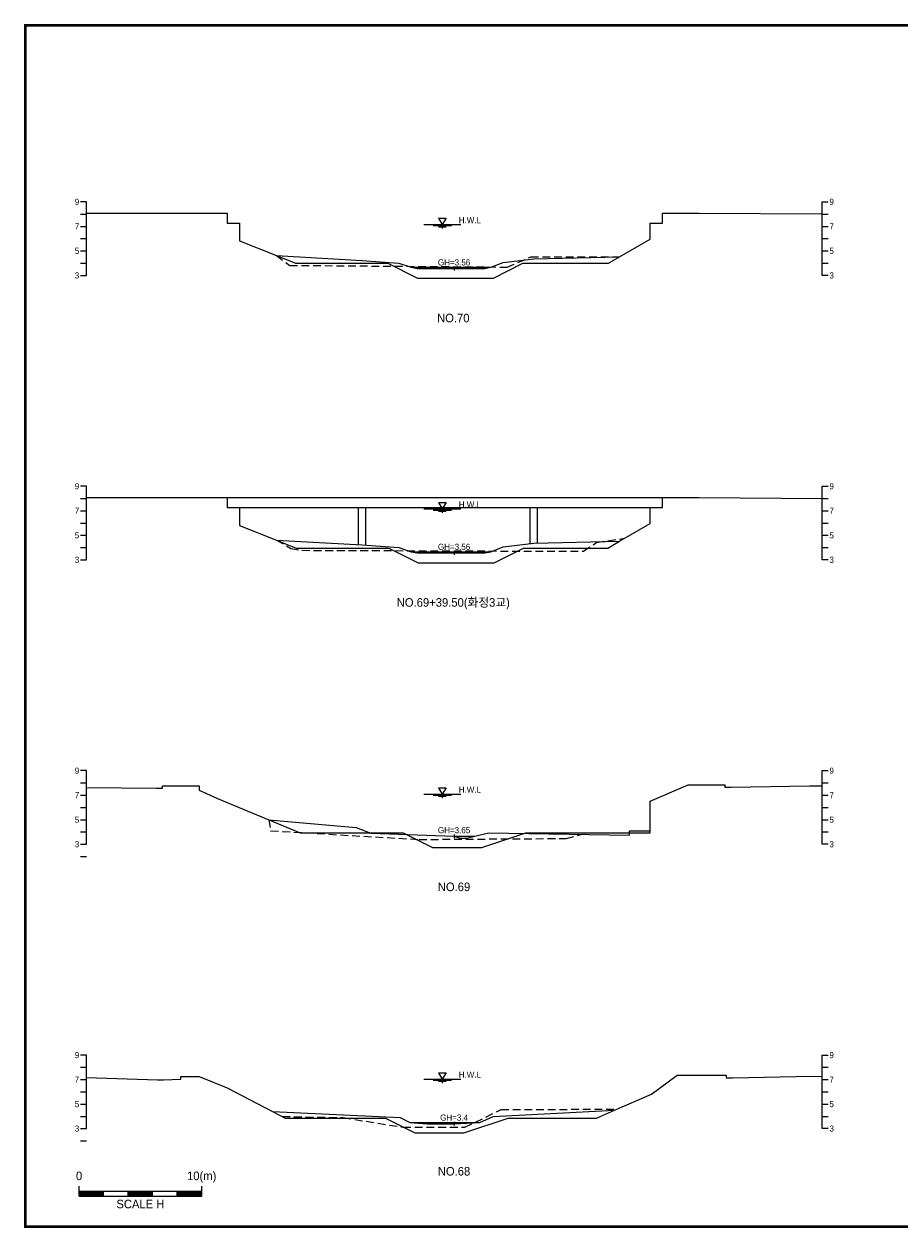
# Model space of a CAD drawing. Header units: metres. Extents: x 14497 to 21228, y -537 to 5153.
# Tile 27 of 40: x 17424 to 18138, y 24 to 1006. Entities that reach past the tile are written whole.
import ezdxf
from ezdxf.enums import TextEntityAlignment as Align

# ---------------------------------------------------------------- set-up
doc = ezdxf.new("R2010")
doc.units = ezdxf.units.M
doc.linetypes.add('DASHED2', pattern=[9.525, 6.35, -3.175])
for name, color, linetype in [('96년횡단', 160, 'DASHED2'), ('BOX', 6, 'CONTINUOUS'), ('DT2', 7, 'CONTINUOUS'), ('SWL', 7, 'CONTINUOUS'), ('계획', 6, 'CONTINUOUS')]:
    doc.layers.add(name, color=color, linetype=linetype)
for name, color, linetype, lineweight in [('DT1', 3, 'CONTINUOUS', 0), ('GT1', 2, 'CONTINUOUS', 0), ('LT1', 4, 'CONTINUOUS', 0), ('ST1', 7, 'CONTINUOUS', 0)]:
    doc.layers.add(name, color=color, linetype=linetype, lineweight=lineweight)
doc.styles.get("Standard").update_dxf_attribs({"font": 'Gulim.ttf'})

# ---------------------------------------------------------------- blocks, each defined once
blk = doc.blocks.new('SWL')
at = {"layer": 'LT1'}
for p, q in [((-15, 0), (15, 0)), ((-3, 5.2), (3, 5.2)), ((-3, 5.2), (0, 0)), ((3, 5.2), (0, 0)), ((-7.5, -0.9), (7.5, -0.9)), ((-3, -1.8), (3, -1.8)), ((-0.38, -2.7), (0.38, -2.7))]:
    blk.add_line(p, q, dxfattribs=at)

msp = doc.modelspace()

# ---------------------------------------------------------------- linework, layer by layer
at = {"layer": '96년횡단'}
for p, q in [((17629.79, 817.1), (17640.67, 809.16)), ((17818.11, 807.76), (17837.3, 816.03)), ((17837.3, 816.03), (17909.79, 816.1)), ((17640.67, 809.16), (17818.11, 807.76)), ((17626.79, 119), (17634.59, 114.91)), ((17634.59, 114.91), (17684.37, 113.98))]:
    msp.add_line(p, q, dxfattribs=at)
for points in [[(17629.79, 585.1), (17641.74, 578.3), (17650.68, 576.74), (17880.32, 575.91), (17890.91, 583.19), (17914.1, 586.58)], [(17623.79, 356.9), (17625.11, 347.92), (17746.27, 340.87), (17866.31, 341.68), (17879.63, 345.13)], [(17684.37, 113.98), (17733.28, 106.11), (17783.57, 106.11), (17813.13, 120.47), (17907.7, 120.92)]]:
    msp.add_lwpolyline(points, dxfattribs=at)
at = {"layer": 'BOX', "const_width": 2}
msp.add_lwpolyline([(17425, 25), (18825, 25), (18825, 1005), (17425, 1005)], close=True, dxfattribs=at)
at = {"layer": 'DT1'}
for p, q in [((17739.79, 807.6), (17804.79, 807.6)), ((17589.79, 619.7), (17944.79, 619.7)), ((17599.79, 611.7), (17934.79, 611.7)), ((17696.79, 581.27), (17696.79, 611.7)), ((17702.79, 580.9), (17702.79, 611.7)), ((17836.79, 582.24), (17836.79, 611.7)), ((17842.79, 582.66), (17842.79, 611.7)), ((17739.79, 575.6), (17804.79, 575.6)), ((17774.79, 343.5), (17791.79, 343.5)), ((17738.79, 110), (17795.79, 110))]:
    msp.add_line(p, q, dxfattribs=at)
at = {"layer": 'GT1'}
for points in [[(17475, 851.7), (17589.79, 851.7), (17589.79, 843.7), (17599.79, 843.7), (17599.79, 829.1), (17629.79, 817.1), (17699.79, 813.1), (17729.79, 811.1), (17739.79, 807.6), (17744.79, 806.6), (17774.79, 806.6), (17799.79, 806.6), (17804.79, 807.6), (17814.79, 811.6), (17839.79, 814.6), (17909.79, 816.1), (17934.79, 830.5), (17934.79, 843.7), (17944.79, 843.7), (17944.79, 851.7), (17974.79, 851.7), (18075, 851.12)], [(17774.79, 808.1), (17774.79, 805.1)], [(17774.79, 808.1), (17774.79, 805.1)], [(17475, 619.7), (17589.79, 619.7), (17589.79, 611.7), (17599.79, 611.7), (17599.79, 597.1), (17629.79, 585.1), (17699.79, 581.1), (17729.79, 579.1), (17739.79, 575.6), (17744.79, 574.6), (17774.79, 574.6), (17799.79, 574.6), (17804.79, 575.6), (17814.79, 579.6), (17839.79, 582.6), (17909.79, 584.1), (17934.79, 598.5), (17934.79, 611.7), (17944.79, 611.7), (17944.79, 619.7), (17974.79, 619.7), (18075, 619.12)], [(17774.79, 576.1), (17774.79, 573.1)], [(17774.79, 576.1), (17774.79, 573.1)], [(17475, 383.25), (17531.79, 382.7), (17536.79, 382.7), (17536.79, 384.7), (17566.79, 384.7), (17566.79, 381.2), (17581.79, 374.4), (17623.79, 356.9), (17694.79, 350.7), (17706.79, 345.9), (17774.79, 343.5), (17779.79, 342), (17784.79, 342), (17791.79, 343.5), (17802.79, 346.4), (17917.79, 344.5), (17917.79, 348), (17934.79, 348), (17934.79, 372), (17965.79, 385.4), (17974.79, 385.4), (17995.79, 385.4), (17995.79, 383.4), (18000.79, 383.4), (18064.79, 384.6), (18075, 384.49)], [(17774.79, 345), (17774.79, 342)], [(17774.79, 345), (17774.79, 342)], [(17475, 146.68), (17532.79, 144.7), (17537.79, 144.7), (17551.79, 145.4), (17551.79, 147.4), (17566.79, 147.4), (17589.79, 138.4), (17626.79, 119), (17730.79, 114.2), (17738.79, 110), (17752.79, 109), (17774.79, 109), (17795.79, 110), (17806.79, 114.8), (17905.79, 120.1), (17935.79, 133.1), (17956.79, 148.5), (17966.79, 148.5), (17974.79, 148.5), (17996.79, 148.5), (17996.79, 146.5), (18001.79, 146.5), (18066.79, 147.8), (18075, 147.6)], [(17774.79, 110.5), (17774.79, 107.5)], [(17774.79, 110.5), (17774.79, 107.5)]]:
    msp.add_lwpolyline(points, dxfattribs=at)
at = {"layer": 'ST1'}
for p, q in [((17475, 861), (17470, 861)), ((17475, 801), (17475, 861)), ((18075, 801), (18075, 861)), ((18075, 861), (18080, 861)), ((17470, 851), (17475, 851)), ((18075, 851), (18080, 851)), ((17470, 841), (17475, 841)), ((18075, 841), (18080, 841)), ((17470, 831), (17475, 831)), ((18075, 831), (18080, 831)), ((17470, 821), (17475, 821)), ((18075, 821), (18080, 821)), ((17470, 811), (17475, 811)), ((18075, 811), (18080, 811)), ((17470, 801), (17475, 801)), ((18080, 801), (18075, 801)), ((17475, 629), (17470, 629)), ((17475, 569), (17475, 629)), ((18075, 569), (18075, 629)), ((18075, 629), (18080, 629)), ((17470, 619), (17475, 619)), ((18075, 619), (18080, 619)), ((17470, 609), (17475, 609)), ((18075, 609), (18080, 609)), ((17470, 599), (17475, 599)), ((18075, 599), (18080, 599)), ((17470, 589), (17475, 589)), ((18075, 589), (18080, 589)), ((17470, 579), (17475, 579)), ((18075, 579), (18080, 579)), ((17470, 569), (17475, 569)), ((18080, 569), (18075, 569)), ((17475, 397), (17470, 397)), ((17475, 337), (17475, 397)), ((18075, 337), (18075, 397)), ((18075, 397), (18080, 397)), ((17470, 387), (17475, 387)), ((18075, 387), (18080, 387)), ((17470, 377), (17475, 377)), ((18075, 377), (18080, 377)), ((17470, 367), (17475, 367)), ((18075, 367), (18080, 367)), ((17470, 357), (17475, 357)), ((18075, 357), (18080, 357)), ((17470, 347), (17475, 347)), ((18075, 347), (18080, 347)), ((17470, 337), (17475, 337)), ((18080, 337), (18075, 337)), ((17470, 327), (17475, 327)), ((17475, 165), (17470, 165)), ((17475, 105), (17475, 165)), ((18075, 105), (18075, 165)), ((18075, 165), (18080, 165)), ((17470, 155), (17475, 155)), ((18075, 155), (18080, 155)), ((17470, 145), (17475, 145)), ((18075, 145), (18080, 145)), ((17470, 135), (17475, 135)), ((18075, 135), (18080, 135)), ((17470, 125), (17475, 125)), ((18075, 125), (18080, 125)), ((17470, 115), (17475, 115)), ((18075, 115), (18080, 115)), ((17470, 105), (17475, 105)), ((18080, 105), (18075, 105)), ((17470, 95), (17475, 95)), ((17468.89, 50), (17468.89, 58)), ((17468.89, 54), (17568.89, 54)), ((17468.89, 53), (17488.89, 53)), ((17468.89, 52), (17488.89, 52)), ((17468.89, 51), (17488.89, 51)), ((17468.89, 50), (17568.89, 50)), ((17488.89, 50), (17488.89, 54)), ((17508.89, 50), (17508.89, 54)), ((17508.89, 53), (17528.89, 53)), ((17508.89, 52), (17528.89, 52)), ((17508.89, 51), (17528.89, 51)), ((17528.89, 50), (17528.89, 54)), ((17548.89, 50), (17548.89, 54)), ((17548.89, 53), (17568.89, 53)), ((17548.89, 52), (17568.89, 52)), ((17548.89, 51), (17568.89, 51)), ((17568.89, 50), (17568.89, 58))]:
    msp.add_line(p, q, dxfattribs=at)
at = {"layer": '계획'}
for points in [[(17629.79, 817.1), (17629.79, 817.1), (17645.39, 810.86), (17720.82, 810.86), (17744.82, 798.86), (17806.82, 798.86), (17830.82, 810.86), (17900.7, 810.86), (17909.79, 816.1)], [(17629.79, 585.1), (17646.04, 578.6), (17721.47, 578.6), (17745.47, 566.6), (17807.47, 566.6), (17831.47, 578.6), (17900.25, 578.6), (17909.79, 584.1)], [(17623.79, 356.9), (17649.23, 346.3), (17733.3, 346.3), (17757.3, 334.3), (17797.3, 334.3), (17833.3, 346.3), (17934.79, 346.3), (17934.79, 348)], [(17626.79, 119), (17626.79, 119), (17637.06, 113.62), (17718.79, 113.62), (17742.79, 101.62), (17782.79, 101.62), (17818.79, 113.62), (17890.84, 113.62), (17905.79, 120.1)]]:
    msp.add_lwpolyline(points, dxfattribs=at)

# ---------------------------------------------------------------- block references
at = {"layer": 'SWL'}
for p in [(17765.2, 842.5), (17765.2, 610.5), (17765.2, 377.9), (17765.2, 145.4)]:
    msp.add_blockref('SWL', p, dxfattribs=at)

# ---------------------------------------------------------------- texts
at = {"layer": 'DT1'}
for s, p in [('9', (17469, 861)), ('7', (17469, 841)), ('5', (17469, 821)), ('3', (17469, 801)), ('9', (17469, 629)), ('7', (17469, 609)), ('5', (17469, 589)), ('3', (17469, 569)), ('9', (17469, 397)), ('7', (17469, 377)), ('5', (17469, 357)), ('3', (17469, 337)), ('9', (17469, 165)), ('7', (17469, 145)), ('5', (17469, 125)), ('3', (17469, 105))]:
    msp.add_text(s, height=5, dxfattribs=at).set_placement(p, align=Align.MIDDLE_RIGHT)
for s, p in [('9', (18081, 861)), ('7', (18081, 841)), ('5', (18081, 821)), ('3', (18081, 801)), ('9', (18081, 629)), ('7', (18081, 609)), ('5', (18081, 589)), ('3', (18081, 569)), ('9', (18081, 397)), ('7', (18081, 377)), ('5', (18081, 357)), ('3', (18081, 337)), ('9', (18081, 165)), ('7', (18081, 145)), ('5', (18081, 125)), ('3', (18081, 105))]:
    msp.add_text(s, height=5, dxfattribs=at).set_placement(p, align=Align.MIDDLE_LEFT)
for s, p in [('GH=3.56', (17774.79, 811.6)), ('GH=3.56', (17774.79, 811.6)), ('GH=3.56', (17774.79, 579.6)), ('GH=3.56', (17774.79, 579.6)), ('GH=3.65', (17774.79, 348.5)), ('GH=3.65', (17774.79, 348.5)), ('GH=3.4', (17774.79, 114)), ('GH=3.4', (17774.79, 114))]:
    msp.add_text(s, height=5, dxfattribs=at).set_placement(p, align=Align.MIDDLE_CENTER)
for s, p in [('0', (17468.89, 60.86)), ('10(m)', (17568.89, 60.86))]:
    msp.add_text(s, height=7, dxfattribs=at).set_placement(p, align=Align.BOTTOM_CENTER)
msp.add_text('SCALE H', height=7, dxfattribs=at).set_placement((17518.89, 47), align=Align.TOP_CENTER)
at = {"layer": 'DT2'}
for s, p in [('NO.70', (17774.14, 766.22)), ('NO.69+39.50(화정3교)', (17774.14, 534.22)), ('NO.69', (17774.74, 302.22)), ('NO.68', (17774.74, 70.22))]:
    msp.add_text(s, height=7, dxfattribs=at).set_placement(p, align=Align.MIDDLE_CENTER)
at = {"layer": 'LT1'}
for p in [(17787.7, 846.08), (17787.7, 614.08), (17787.7, 381.48), (17787.7, 148.98)]:
    msp.add_text('H.W.L', height=5, dxfattribs=at).set_placement(p, align=Align.MIDDLE_CENTER)

doc.saveas('drawing.dxf')
